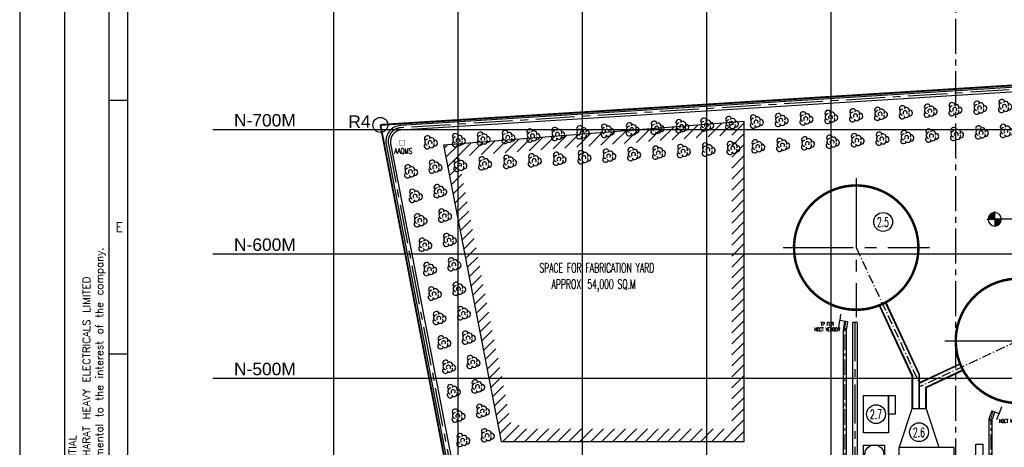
# Model space of a CAD drawing. Header units: inches. Extents: x -8998005 to 170525121, y -30058259 to 1575573.
# Tile 69 of 107: x -752417 to 39049, y 444426 to 788291. Entities that reach past the tile are written whole.
import ezdxf
from ezdxf.enums import TextEntityAlignment as Align

# ---------------------------------------------------------------- set-up
doc = ezdxf.new("R2010")
doc.units = ezdxf.units.IN
doc.header["$LTSCALE"] = 5
doc.header["$MEASUREMENT"] = 0
doc.header["$PDMODE"] = 2
doc.header["$PDSIZE"] = 1
for name, pattern in [('CENTER', [2, 1.25, -0.25, 0.25, -0.25]), ('CENTER2', [1.125, 0.75, -0.125, 0.125, -0.125]), ('CHAINED', [1.6, 1, -0.25, 0.1, -0.25]), ('DASHED', [0.75, 0.5, -0.25]), ('PHANTOM', [2.5, 1.25, -0.25, 0.25, -0.25, 0.25, -0.25])]:
    doc.linetypes.add(name, pattern=pattern)
for name, color, linetype in [('ACW', 7, 'Continuous'), ('CANAL', 4, 'Continuous'), ('CEN', 9, 'CENTER'), ('CWPIPE', 3, 'Continuous'), ('DIM', 7, 'Continuous'), ('existing old', 8, 'PHANTOM'), ('HIDDEN', 2, 'DASHED'), ('Meter', 3, 'Continuous'), ('new forebay_1', 4, 'Continuous'), ('TCE-ME-ROAD', 244, 'Continuous'), ('Text', 6, 'Continuous')]:
    doc.layers.add(name, color=color, linetype=linetype)
doc.layers.add('Point', color=4, linetype='Continuous', lineweight=25)
doc.styles.add('AR', font='arial.ttf')
doc.styles.add('M1', font='ROMAND.shx', dxfattribs={"height": 6250})
doc.styles.add('S1', font='SIMPLEX.SHX', dxfattribs={"height": 200})
doc.styles.get("Standard").update_dxf_attribs({"font": 'txt.shx'})
doc.dimstyles.get("Standard").update_dxf_attribs({"dimtxt": 0.18, "dimasz": 0.18, "dimexe": 0.18, "dimexo": 0.0625, "dimgap": 0.09, "dimtad": 0, "dimtih": 1, "dimtoh": 1, "dimdec": 4, "dimzin": 0, "dimdsep": 46, "dimtxsty": 'Standard', "dimcen": 0.09, "dimadec": 0, "dimazin": 0, "dimtfac": 1, "dimtdec": 4, "dimtofl": 0, "dimtmove": 0, "dimatfit": 3, "dimfxl": 1, "dimtolj": 1, "dimtzin": 0, "dimarcsym": 0})
doc.dimstyles.new('STANDARD$0', dxfattribs={"dimtxt": 250, "dimasz": 200, "dimexe": 0, "dimexo": 0, "dimgap": 100, "dimtad": 1, "dimdec": 0, "dimzin": 0, "dimdsep": 46, "dimtxsty": 'S1', "dimcen": 0, "dimadec": 0, "dimazin": 0, "dimtfac": 1, "dimtdec": 0, "dimtmove": 2, "dimatfit": 3, "dimfxl": 1, "dimtolj": 1, "dimtzin": 0, "dimarcsym": 0})

# ---------------------------------------------------------------- blocks, each defined once
blk = doc.blocks.new('GV')
at = {"layer": 'existing old', "color": 3, "linetype": 'Continuous'}
for centre, radius, start, end in [((2383.149502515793, 3336.551243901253), 2421.991921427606, 31.92753023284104, 201.8405241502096), ((2578.842727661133, 579.037250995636), 2421.991921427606, 91.22626454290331, 261.1392577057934), ((4467.501961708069, 89.7247049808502), 1636.141598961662, 326.5033000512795, 225.5066657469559), ((5515.166745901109, 1805.376828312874), 2421.991921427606, 331.2262577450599, 141.1392515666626), ((7931.576416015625, -240.284775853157), 2421.991921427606, 271.9275296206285, 81.84052812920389), ((2158.885293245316, -2410.298238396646), 2421.991921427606, 151.9275372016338, 321.8405260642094), ((5480.942978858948, -1434.302177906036), 2421.991921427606, 211.2262609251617, 21.13925233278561)]:
    blk.add_arc(centre, radius, start, end, dxfattribs=at)
blk = doc.blocks.new('ELEVATION')
for p, q in [((122377.1030062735, -68781.83991048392), (122377.1030062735, -62519.98798475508)), ((116086.9485770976, -68781.83991048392), (122377.1030062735, -68781.83991048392)), ((174508.5227662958, -68781.83991048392), (122377.1030062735, -68781.83991048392)), ((122377.1030062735, -68781.83991048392), (122377.1030062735, -74974.88027661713))]:
    blk.add_line(p, q)
at = {"color": 0}
for p, q in [((117045.3279305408, -68729.57335494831), (122377.1030062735, -68729.57335494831)), ((117077.3122080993, -68196.37022994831), (122377.1030062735, -68196.37022994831)), ((117163.7424389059, -67663.16710495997), (122377.1030062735, -67663.16710495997)), ((117307.4025061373, -67129.96397994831), (122377.1030062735, -67129.96397994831)), ((117513.3609518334, -66596.76085495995), (122377.1030062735, -66596.76085495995)), ((117790.0016080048, -66063.55772994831), (122377.1030062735, -66063.55772994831)), ((118151.1829219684, -65530.35460493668), (122377.1030062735, -65530.35460493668)), ((118621.2155299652, -64997.15147995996), (122377.1030062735, -64997.15147995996)), ((119248.7856045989, -64463.94835494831), (122377.1030062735, -64463.94835494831)), ((120164.0874954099, -63930.74522994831), (122377.1030062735, -63930.74522994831)), ((127708.8780819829, -68834.10646604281), (122377.1030062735, -68834.10646604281)), ((127676.8938044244, -69367.30959104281), (122377.1030062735, -69367.30959104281)), ((127590.4635736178, -69900.51271605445), (122377.1030062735, -69900.51271605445)), ((127442.3532016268, -70447.31212861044), (122377.1030062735, -70447.31212861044)), ((127234.7139403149, -70980.51525361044), (122377.1030062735, -70980.51525361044)), ((126956.1200718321, -71513.71837862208), (122377.1030062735, -71513.71837862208)), ((126641.5096146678, -71982.68253851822), (122377.1030062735, -71982.68253851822)), ((126183.3425632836, -72515.88566349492), (122377.1030062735, -72515.88566349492)), ((125574.155440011, -73049.08878850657), (122377.1030062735, -73049.08878850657)), ((124669.5899325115, -73595.88820108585), (122377.1030062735, -73595.88820108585))]:
    blk.add_line(p, q, dxfattribs=at)
for start, end in [(90, 270), (0, 90), (270, 0)]:
    blk.add_arc((122377.1030062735, -68781.83991048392), 5332.031250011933, start, end)

msp = doc.modelspace()

# ---------------------------------------------------------------- linework, layer by layer
for p, q in [((-680417.2236904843, -911426.8554722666), (-680417.2236904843, 1539573.144527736)), ((-665417.2236904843, -896426.8554722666), (-665417.2236904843, 1503573.144527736)), ((-680417.2236904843, 723573.1445277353), (-665417.2236904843, 723573.1445277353)), ((-680417.2236904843, 519573.1445277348), (-665417.2236904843, 519573.1445277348))]:
    msp.add_line(p, q)
at = {"color": 216, "linetype": 'Continuous', "ltscale": 100}
for p, q in [((-199110.181630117, 694048.951256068), (-188232.1095456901, 704927.0233404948)), ((-189524.2989015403, 694795.9992199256), (-178646.2268171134, 705674.0713041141)), ((-179999.999953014, 695481.4634034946), (-169999.999953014, 705481.4634034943)), ((-304554.8916430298, 685831.4236564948), (-293676.819558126, 696709.4957411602)), ((-294969.0089144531, 686578.4716201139), (-284090.9368297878, 697456.5437047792)), ((-285383.1261858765, 687325.5195837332), (-274505.0541014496, 698203.5916681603)), ((-275797.2434575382, 688072.567547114), (-264919.1713728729, 698950.6396320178)), ((-266211.3607291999, 688819.6155107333), (-255333.2886442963, 699697.6875956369)), ((-256625.4780008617, 689566.6634743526), (-245747.4059161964, 700444.7355590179)), ((-247039.5952722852, 690313.7114379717), (-236161.5231878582, 701191.7835223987)), ((-237453.7125439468, 691060.759401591), (-226575.6404592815, 701938.8314860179)), ((-227867.829815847, 691807.8073649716), (-216989.7577304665, 702685.8794498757)), ((-218281.9470867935, 692554.8553288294), (-207403.875002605, 703432.9274132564)), ((-208696.0643586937, 693301.9032922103), (-197817.99227379, 704179.9753768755)), ((-179999.999953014, 686642.6286385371), (-169999.9999527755, 696642.628638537)), ((-408369.5028948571, 670298.3653061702), (-389428.8520958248, 689239.0161054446)), ((-390827.8361985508, 679107.99198416), (-379949.7641138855, 689986.0640688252)), ((-381241.9534702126, 679855.0399480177), (-370363.8813857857, 690733.1120324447)), ((-371656.0707418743, 680602.0879113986), (-360777.998657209, 691480.159996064)), ((-362070.1880137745, 681349.1358745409), (-351192.1159286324, 692227.2079596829)), ((-352484.3052849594, 682096.1838386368), (-341606.2332000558, 692974.2559235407)), ((-342898.4225563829, 682843.2318022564), (-332020.350471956, 693721.3038869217)), ((-333312.5398280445, 683590.2797658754), (-322434.4677433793, 694468.3518505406)), ((-323726.6570997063, 684337.3277292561), (-312848.585015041, 695215.3998139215)), ((-314140.774371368, 685084.3756926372), (-303262.7022864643, 695962.4477775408)), ((-411253.0892720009, 685092.4484589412), (-408600.6175527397, 687744.9201782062)), ((-409811.2960834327, 677695.4068825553), (-399014.7348241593, 688491.9681418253)), ((-179999.9999532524, 677803.7938738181), (-169999.9999527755, 687803.7938740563)), ((-179999.999953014, 668964.9591088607), (-169999.999953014, 678964.9591090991)), ((-407034.5044524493, 662901.3237302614), (-398508.2163181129, 671427.611864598)), ((-179999.999953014, 660126.1243441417), (-169999.999953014, 670126.1243441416)), ((-405592.711264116, 655504.2821538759), (-397066.4231300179, 664030.5702882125)), ((-179999.999953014, 651287.2895791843), (-169999.9999527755, 661287.289579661)), ((-404150.9180753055, 648107.240577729), (-395624.6299412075, 656633.5287120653)), ((-402709.1248872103, 640710.1990011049), (-394182.836752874, 649236.4871354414)), ((-179999.9999532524, 642448.4548144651), (-169999.9999527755, 652448.4548147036)), ((-401267.3316981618, 633313.1574251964), (-392741.0435638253, 641839.4455597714)), ((-179999.999953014, 633609.6200495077), (-169999.999953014, 643609.6200497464)), ((-399825.5385098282, 625916.1158488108), (-391299.2503752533, 634442.4039833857)), ((-179999.999953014, 624770.7852847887), (-169999.999953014, 634770.7852847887)), ((-398383.7453212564, 618519.0742726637), (-389857.4571869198, 627045.3624069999)), ((-179999.999953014, 615931.9505198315), (-169999.9999527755, 625931.9505203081)), ((-396941.9521326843, 611122.0326962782), (-388415.6639978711, 619648.3208310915)), ((-395500.158943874, 603724.9911201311), (-386973.8708095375, 612251.279254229)), ((-179999.9999532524, 607093.1157551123), (-169999.9999527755, 617093.1157553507)), ((-394058.3657550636, 596327.9495442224), (-385532.0776209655, 604854.2376785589)), ((-179999.999953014, 598254.2809903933), (-169999.999953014, 608254.2809903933)), ((-392616.5725669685, 588930.9079675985), (-384090.2844323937, 597457.1961021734)), ((-179999.999953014, 589415.4462254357), (-169999.999953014, 599415.446225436)), ((-391174.7793779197, 581533.8663914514), (-382648.4912435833, 590060.1545257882)), ((-179999.999953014, 580576.6114604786), (-169999.9999527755, 590576.6114609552)), ((-389732.9861893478, 574136.8248155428), (-381206.6980550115, 582663.112949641)), ((-179999.9999532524, 571737.7766957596), (-169999.9999527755, 581737.7766959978)), ((-388291.193000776, 566739.7832391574), (-379764.9048666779, 575266.0713734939)), ((-179999.999953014, 562898.9419310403), (-169999.999953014, 572898.9419310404)), ((-386849.3998124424, 559342.7416627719), (-378323.111678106, 567869.0297971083)), ((-179999.999953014, 554060.1071660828), (-169999.9999527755, 564060.107166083)), ((-385407.6066238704, 551945.7000863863), (-376881.318489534, 560471.9882207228)), ((-179999.9999532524, 545221.2724013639), (-169999.9999527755, 555221.2724016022)), ((-383965.8134350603, 544548.658510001), (-375439.5253009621, 553074.9466445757)), ((-179999.9999532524, 536382.4376364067), (-169999.999953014, 546382.4376366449)), ((-382524.0202464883, 537151.6169340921), (-373997.7321119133, 545677.905068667)), ((-381082.2270581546, 529754.5753577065), (-372555.9389235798, 538280.8634922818)), ((-379640.4338693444, 522357.5337815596), (-371114.1457350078, 530883.821915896)), ((-179999.999953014, 527543.6028716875), (-169999.999953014, 537543.6028716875)), ((-378198.6406807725, 514960.4922056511), (-369672.3525461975, 523486.7803397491)), ((-179999.999953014, 518704.76810673), (-169999.9999527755, 528704.7681067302)), ((-376326.4048626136, 507563.4506292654), (-367800.1167282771, 516089.7387636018)), ((-179999.9999532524, 509865.9333420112), (-169999.9999527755, 519865.9333422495)), ((-374884.6116740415, 500166.4090528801), (-366358.3235397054, 508692.6971872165)), ((-179999.999953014, 501027.0985770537), (-169999.999953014, 511027.0985772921)), ((-373442.8184854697, 492769.3674767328), (-364916.5303506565, 501295.6556113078)), ((-179999.999953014, 492188.2638123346), (-169999.999953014, 502188.2638123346)), ((-372001.0252969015, 485372.3259003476), (-363474.7371628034, 493898.6140346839)), ((-179999.999953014, 483349.4290473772), (-169999.9999527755, 493349.4290478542)), ((-370559.2321080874, 477975.2843244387), (-362032.943973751, 486501.572458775)), ((-179999.9999532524, 474510.5942826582), (-169999.9999527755, 484510.5942828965)), ((-369117.4389197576, 470578.2427478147), (-360591.1507854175, 479104.5308821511)), ((-179999.999953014, 465671.7595177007), (-169999.999953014, 475671.7595179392)), ((-367675.6457309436, 463181.2011716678), (-359149.3575966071, 471707.4893062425)), ((-366233.85254261, 455784.1595952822), (-357707.564408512, 464310.4477296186)), ((-363961.931225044, 449184.9534546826), (-350929.0410950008, 462217.8435847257)), ((-355123.0964600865, 449184.9534544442), (-345123.0964600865, 459184.9534546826)), ((-346284.2616953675, 449184.9534546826), (-336284.261695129, 459184.9534546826)), ((-337445.42693041, 449184.9534546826), (-327445.42693041, 459184.9534549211)), ((-328606.5921656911, 449184.9534546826), (-318606.592165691, 459184.9534546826)), ((-319767.7574007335, 449184.9534544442), (-309767.7574007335, 459184.9534546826)), ((-310928.9226360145, 449184.9534546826), (-300928.9226360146, 459184.9534549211)), ((-302090.0878712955, 449184.9534546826), (-292090.0878710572, 459184.9534549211)), ((-293251.2531063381, 449184.9534546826), (-283251.2531063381, 459184.9534546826)), ((-284412.4183413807, 449184.9534546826), (-274412.4183413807, 459184.9534546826)), ((-275573.5835766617, 449184.9534546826), (-265573.5835766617, 459184.9534549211)), ((-266734.7488119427, 449184.9534546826), (-256734.7488117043, 459184.9534546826)), ((-257895.9140469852, 449184.9534546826), (-247895.9140469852, 459184.9534546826)), ((-249057.0792822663, 449184.9534546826), (-239057.0792820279, 459184.9534546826)), ((-240218.2445173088, 449184.9534546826), (-230218.2445173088, 459184.9534549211)), ((-231379.4097525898, 449184.9534546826), (-221379.4097523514, 459184.9534546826)), ((-222540.5749876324, 449184.9534546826), (-212540.5749876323, 459184.9534546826)), ((-213701.7402229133, 449184.9534546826), (-203701.7402226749, 459184.9534546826)), ((-204862.9054579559, 449184.9534546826), (-194862.9054579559, 459184.9534549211)), ((-196024.0706932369, 449184.9534546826), (-186024.0706932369, 459184.9534546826)), ((-187185.2359285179, 449184.9534546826), (-177185.2359285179, 459184.9534546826)), ((-179999.999953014, 456832.9247529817), (-169999.999953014, 466832.9247529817)), ((-178346.4011635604, 449184.9534546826), (-169999.9999527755, 457531.3546654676))]:
    msp.add_line(p, q, dxfattribs=at)
at = {"color": 5, "linetype": 'CENTER2', "ltscale": 15000}
for p, q in [((-79999.99995301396, 660871.1943436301), (-79999.99995301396, 549128.805664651)), ((-138820.4289886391, 605000.0000041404), (-21179.57091738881, 605000.0000041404)), ((-8820.428988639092, 530000.0000041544), (108820.4290826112, 530000.0000041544))]:
    msp.add_line(p, q, dxfattribs=at)
at = {"color": 2, "linetype": 'CHAINED', "ltscale": 1500}
for p, q in [((-79999.99995301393, 605000.0000041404), (-29765.13600633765, 497270.9866196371)), ((50000.00004698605, 530000.0000041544), (-29265.13600633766, 493038.0600377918))]:
    msp.add_line(p, q, dxfattribs=at)
at = {"color": 2, "linetype": 'Continuous', "ltscale": 100}
for p, q in [((-61626.07991998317, 558498.3965883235, 1.0529883e-09), (-35265.13600633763, 501967.1699343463, 2.3689685e-09)), ((-61161.2862598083, 558684.7441589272, 1.0511594e-09), (-34765.13600633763, 502078.0172655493, 2.3658829e-09)), ((-56629.74732557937, 560797.835467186, 1.67255051e-08), (-29765.13600633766, 503186.4905762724, 3.80159669e-08)), ((-56188.23319880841, 561034.1061582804, 1.67317075e-08), (-29265.13600633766, 503297.3379074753, 3.80882111e-08)), ((3498.396631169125, 511626.0799711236), (-29265.13600633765, 496348.193794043)), ((3684.744201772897, 511161.2863109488), (-29265.13600633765, 495796.5048346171)), ((5797.835510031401, 506629.74737672), (-24265.13600610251, 492611.153531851)), ((-35265.13600633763, 501967.1699343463, 7.1341973e-09), (-35265.13600633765, 475425.6634557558, 1.120642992e-07)), ((-34765.13600633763, 502078.0172655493, 7.1107984e-09), (-34765.13600633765, 475425.6634557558, 1.120642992e-07)), ((-29765.13600633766, 503186.4905762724, 3.80159669e-08), (-29765.13600633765, 475425.6634557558, 1.120642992e-07)), ((-29265.13600633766, 503297.3379074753, 3.80882111e-08), (-29265.13600633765, 475425.6634557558, 1.120642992e-07)), ((6034.10620112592, 506188.2332499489), (-23765.13600633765, 492292.6184013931)), ((-35265.13600633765, 494183.2139015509, 1.120642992e-07), (-35265.13600633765, 475425.6634557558, 1.120642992e-07)), ((-34765.13600633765, 494390.320682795, 1.120642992e-07), (-34765.13600633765, 475425.6634557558, 1.120642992e-07)), ((-29765.13600633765, 496461.3884945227, 1.120642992e-07), (-29765.13600633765, 475425.6634557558, 1.120642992e-07)), ((-24265.13600610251, 492611.153531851), (-24265.13600633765, 475425.6634557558, 1.120642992e-07)), ((-23765.13600633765, 492292.6184013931), (-23765.13600633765, 475425.6634557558, 1.120642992e-07))]:
    msp.add_line(p, q, dxfattribs=at)
at = {"ltscale": 100}
for p, q in [((-87026.98300036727, 545399.3757686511), (-93253.93985504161, 546267.5116561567)), ((28959.85868678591, 473795.6820959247, 8.5043267e-09), (34893.31272800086, 471716.5537377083, 8.5043267e-09))]:
    msp.add_line(p, q, dxfattribs=at)
for points in [[(2814582.776309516, 1575573.144527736), (-752417.2236904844, 1575573.144527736), (-752417.2236904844, -947426.8554722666), (2814582.776309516, -947426.8554722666)], [(2778582.77630952, 1539573.144527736), (-716417.2236904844, 1539573.144527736), (-716417.2236904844, -911426.8554722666), (2778582.77630952, -911426.8554722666)]]:
    msp.add_lwpolyline(points, close=True)
at = {"color": 1, "elevation": 69405}
for points, const_width in [([(-462433.6369960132, 703702.9054079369), (692436.50707795, 775831.6210801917)], 1500), ([(-462433.6369960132, 703702.9054079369), (692436.50707795, 775831.6210801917)], 1000), ([(-376783.3571388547, 257795.9566328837), (-462433.6369960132, 703702.9054079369)], 1500)]:
    msp.add_lwpolyline(points, dxfattribs=dict(at, const_width=const_width))
at = {"color": 216, "linetype": 'Continuous', "ltscale": 100}
msp.add_lwpolyline([(-169999.999953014, 706347.8899138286), (-411829.4657487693, 687501.611999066), (-365378.0119512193, 449184.9534546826), (-169999.999953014, 449184.9534546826)], close=True, dxfattribs=at)
at = {"color": 6, "const_width": 250}
msp.add_lwpolyline([(-446996.7040232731, 691425.9075804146), (-442996.7040232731, 691425.9075804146), (-442996.7040232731, 687425.9075804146), (-446996.7040232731, 687425.9075804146)], close=True, dxfattribs=at)
at = {"color": 1, "linetype": 'Continuous', "ltscale": 100, "const_width": 2000}
for points in [[(-109872.8027641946, 645095.0833663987, 93982.47937248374), (-109871.0962453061, 645096.3547501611)], [(20127.19723580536, 570095.0833664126, 93982.47937248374), (20128.90375469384, 570096.354750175)]]:
    msp.add_lwpolyline(points, format="xyb", dxfattribs=at)
at = {"color": 1}
for points in [[(-74126.5274083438, 456175.6634552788), (-74126.5274083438, 486175.6634552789), (-54126.5274083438, 486175.6634552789), (-54126.5274083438, 456175.6634552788)], [(-54126.5274083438, 486175.6634552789), (-48626.5274083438, 486175.6634552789), (-48626.5274083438, 471175.663455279), (-54126.5274083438, 471175.663455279)], [(-74126.52740858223, 446175.663455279), (-57126.52740858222, 446175.663455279), (-57126.52740858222, 431175.6634562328), (-74126.52740858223, 431175.6634562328)]]:
    msp.add_lwpolyline(points, close=True, dxfattribs=at)
at = {"layer": 'ACW', "color": 34, "elevation": 1.120642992e-07}
for points in [[(-45415.13600633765, 444425.6634757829), (-1615.136006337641, 444425.6634757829), (-1615.136006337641, 425025.6634757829), (-45415.13600633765, 425025.6634757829)], [(16234.86399366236, 425025.6634757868), (16234.86399365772, 447025.6634757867), (21734.86399365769, 447025.663475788), (21734.86399366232, 425025.6634757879)], [(16234.86399366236, 425025.6634757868), (16234.86399365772, 447025.6634757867), (21734.86399365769, 447025.663475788), (21734.86399366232, 425025.6634757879)]]:
    msp.add_lwpolyline(points, close=True, dxfattribs=at)
at = {"layer": 'CANAL', "color": 8}
for p, q in [((-499999.999953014, -799999.9999959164), (-499999.999953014, 1470818.601342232)), ((-399999.999953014, -799999.9999959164), (-399999.999953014, 1470818.601342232)), ((-299999.999953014, -799999.9999959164), (-299999.999953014, 1470818.601342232)), ((-199999.999953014, -799999.9999959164), (-199999.999953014, 1470818.601342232)), ((-99999.99995301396, -799999.9999959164), (-99999.99995301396, 1470818.601342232)), ((-597245.525260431, 700000.0000040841), (1664919.785810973, 700000.0000040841)), ((-597245.525260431, 600000.0000040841), (1664919.785810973, 600000.0000040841)), ((-597245.525260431, 500000.000004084), (1664919.785810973, 500000.0000040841))]:
    msp.add_line(p, q, dxfattribs=at)
at = {"layer": 'CANAL', "color": 240, "linetype": 'CENTER2', "ltscale": 7500}
msp.add_line((4.69860970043e-05, -799999.9999959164), (4.69860970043e-05, 1470818.601342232), dxfattribs=at)
at = {"layer": 'CEN', "color": 44, "linetype": 'CENTER', "lineweight": 9, "ltscale": 2000}
for p, q in [((-88284.81771991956, 545574.7377449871), (-89027.07604525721, 540250.6742727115)), ((-89027.07604358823, 422620.1177950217), (-89027.07604525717, 540250.6742727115)), ((30158.40633552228, 473375.7016953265, 1.9681392e-09), (28123.18617199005, 467567.5536533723, 2.1973392e-09)), ((28123.18617297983, 422619.7695107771, 1.120642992e-07), (28123.18617250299, 467567.553652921))]:
    msp.add_line(p, q, dxfattribs=at)
at = {"layer": 'CWPIPE', "color": 1, "linetype": 'Continuous'}
for p, q in [((-90297.07604358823, 423080.2795667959), (-90297.07604573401, 539587.4801995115)), ((-89542.65243937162, 545750.0997213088), (-90284.91074567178, 540426.0363873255)), ((-87026.98300166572, 545399.3757688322), (-87769.2413078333, 540075.3124349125)), ((-87757.07604358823, 423080.2795687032), (-87757.0760445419, 540250.6742727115)), ((26853.18617202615, 423079.9312854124, 1.1215625e-07), (26853.18617178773, 467567.5782992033, -4.2738526e-09)), ((28959.85868678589, 473795.6820959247, 6.5361875e-09), (26924.67791213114, 467987.6464647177, 9.997223e-09)), ((31356.95398458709, 472955.721294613, 1.12623898e-08), (29321.73382125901, 467147.5732526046, 1.44532566e-08)), ((29393.18617297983, 423079.9312837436, 1.1215625e-07), (29393.18617225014, 467323.4075069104, -6.5343543e-09))]:
    msp.add_line(p, q, dxfattribs=at)
for centre, radius, start, end in [((-89027.07604525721, 540250.6742727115), 1266.069943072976, 172.0632249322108, 352.0632249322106), ((28123.18617260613, 467567.553652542, 2.1973392e-09), 1270.000000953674, 160.6873124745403, 340.6891429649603)]:
    msp.add_arc(centre, radius, start, end, dxfattribs=at)
at = {"layer": 'DIM', "linetype": 'Continuous'}
for centre in [(-58372.35570820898, 625652.4246207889, -5.5879354e-09), (-64037.71505830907, 471075.7747023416, 224631.4934599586), (-29490.91443936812, 456569.2122060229, 224631.4934599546), (-65413.22632046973, 438789.8900458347)]:
    msp.add_circle(centre, 7580.372974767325, dxfattribs=at)
at = {"layer": 'Meter', "color": 7}
msp.add_circle((-462433.6369960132, 703702.9054079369, 66508), 6000, dxfattribs=at)
msp.add_circle((-462433.6369960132, 703702.9054079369, 66508), 6000, dxfattribs=at)
at = {"layer": 'new forebay_1', "color": 34}
for p, q in [((-35265.13600633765, 475425.6634557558, 1.120642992e-07), (-45415.13600633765, 444425.6634757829, 1.120642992e-07)), ((-23765.13600633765, 475425.6634557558, 1.120642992e-07), (-13615.13600633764, 444425.6634757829, 1.120642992e-07))]:
    msp.add_line(p, q, dxfattribs=at)
at = {"layer": 'new forebay_1', "color": 34, "ltscale": 100}
for p, q in [((-35265.13600633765, 475425.6634557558, 1.120642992e-07), (-45415.13600633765, 444425.6634757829, 1.120642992e-07)), ((-23765.13600633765, 475425.6634557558, 1.120642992e-07), (-35265.13600633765, 475425.6634557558, 1.120642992e-07)), ((-23765.13600633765, 475425.6634557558, 1.120642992e-07), (-35265.13600633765, 475425.6634557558, 1.120642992e-07)), ((-23765.13600633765, 475425.6634557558, 1.120642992e-07), (-13615.13600633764, 444425.6634757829, 1.120642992e-07))]:
    msp.add_line(p, q, dxfattribs=at)
at = {"layer": 'Point', "color": 7}
msp.add_point((-462433.6369960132, 703702.9054079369, 69405), dxfattribs=at)
at = {"layer": 'TCE-ME-ROAD', "linetype": 'Continuous'}
for p, q in [((691446.7492601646, 774266.881912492), (-446179.9429941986, 703215.1254463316)), ((261563.9880334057, 743660.7630525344), (-445946.1879888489, 699472.4180576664)), ((-454223.6052536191, 688792.2254508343), (-400279.8056699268, 409177.3051386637)), ((-457906.2841197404, 688084.852586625), (-375482.5372368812, 258975.6711521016))]:
    msp.add_line(p, q, dxfattribs=at)
at = {"layer": 'TCE-ME-ROAD', "color": 11, "linetype": 'CENTER', "ltscale": 5000}
for p, q in [((691708.061405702, 772404.5490464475), (-446063.0654913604, 701343.771751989)), ((-456064.9446866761, 688438.5390187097), (-373641.1978038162, 259329.3575841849)), ((-81126.5274081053, 544894.618778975), (-81126.52740905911, 400000.0000040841))]:
    msp.add_line(p, q, dxfattribs=at)
at = {"layer": 'TCE-ME-ROAD'}
for p, q in [((-83001.52740905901, 544894.618778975), (-83001.52740905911, 410338.9967938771)), ((-79251.52740905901, 544894.618778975), (-83001.52740905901, 544894.618778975)), ((-79251.52740905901, 544894.618778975), (-79251.52740905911, 408750.000004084))]:
    msp.add_line(p, q, dxfattribs=at)
at = {"layer": 'TCE-ME-ROAD', "linetype": 'Continuous'}
for centre, radius, start in [((-445385.1759749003, 690489.9203248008), 12750, 93.57383037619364), ((-445385.1759749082, 690489.9203248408), 9000, 93.57383037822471)]:
    msp.add_arc(centre, radius, start, 190.8730046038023, dxfattribs=at)
at = {"layer": 'TCE-ME-ROAD', "color": 11, "linetype": 'CENTER', "ltscale": 5000}
msp.add_arc((-445385.1759749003, 690489.9203248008), 10875, 93.57383037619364, 190.8730046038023, dxfattribs=at)

# ---------------------------------------------------------------- block references
at = {"linetype": 'Continuous'}
msp.add_blockref('ELEVATION', (-91043.42730166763, 696591.0659677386), dxfattribs=at)
at = {"layer": 'HIDDEN'}
for p in [(-25243.8369302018, 714635.0973858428), (-5282.734548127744, 715881.8498441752), (14678.36783394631, 717128.602302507), (34639.47021602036, 718375.3547608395), (-145010.4512226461, 707154.5826358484), (-125049.3488405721, 708401.3350941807), (-105088.246458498, 709648.0875525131), (-85127.14407642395, 710894.8400108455), (-65166.0416943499, 712141.5924691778), (-45204.93931227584, 713388.3449275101), (-284738.1678971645, 698427.3154275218), (-264777.0655150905, 699674.0678858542), (-244815.9631330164, 700920.8203441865), (-224854.8607509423, 702167.5728025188), (-204893.7583688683, 703414.3252608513), (-184932.6559867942, 704661.0777191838), (-164971.5536047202, 705907.830177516), (35886.2226743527, 698414.2523787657), (-404504.7821896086, 690946.8006775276), (-384543.6798075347, 692193.5531358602), (-364582.5774254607, 693440.3055941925), (-344621.4750433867, 694687.0580525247), (-324660.3726613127, 695933.810510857), (-304699.2702792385, 697180.5629691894), (-83880.39161809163, 690933.7376287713), (-63919.28923601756, 692180.4900871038), (-43958.18685394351, 693427.2425454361), (-23997.08447186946, 694673.9950037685), (-4035.982089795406, 695920.747462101), (15925.12029227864, 697167.4999204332), (-427025.4906440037, 689223.1124895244), (-203647.0059105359, 683453.2228787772), (-183685.9035284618, 684699.9753371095), (-163724.8011463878, 685946.7277954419), (-143763.6987643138, 687193.4802537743), (-123802.5963822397, 688440.2327121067), (-103841.4940001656, 689686.9851704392), (-343374.7225850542, 674725.9556704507), (-323413.6202029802, 675972.7081287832), (-303452.5178209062, 677219.4605871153), (-283491.4154388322, 678466.2130454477), (-263530.313056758, 679712.96550378), (-243569.210674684, 680959.7179621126), (-223608.10829261, 682206.470420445), (-423209.3107364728, 669590.568820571), (-403258.0297312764, 670985.6982954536), (-383296.9273492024, 672232.450753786), (-363335.8249671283, 673479.2032121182), (-442841.854405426, 665774.38891304), (-439025.6744978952, 646141.8452440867), (-419393.1308289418, 649958.0251516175), (-415576.9509214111, 630325.4814826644), (-435209.4945903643, 626509.3015751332), (-431393.3146828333, 606876.7579061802), (-411760.7710138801, 610692.937813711), (-407944.5911063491, 591060.3941447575), (-427577.1347753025, 587244.2142372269), (-423760.9548677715, 567611.6705682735), (-404128.4111988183, 571427.8504758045), (-419944.7749602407, 547979.1268993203), (-400312.2312912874, 551795.3068068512), (-396496.0513837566, 532162.7631378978), (-416128.5950527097, 528346.583230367), (-412312.4151451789, 508714.0395614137), (-392679.8714762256, 512530.2194689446), (-388863.6915686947, 492897.6757999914), (-408496.2352376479, 489081.4958924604), (-404680.0553301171, 469448.9522235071), (-385047.5116611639, 473265.1321310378), (-381231.3317536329, 453632.5884620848), (-400863.8754225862, 449816.4085545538)]:
    msp.add_blockref('GV', p, dxfattribs=at)

# ---------------------------------------------------------------- texts
at = {"color": 7, "ltscale": 0.3, "style": 'AR'}
msp.add_text('R4', height=10000, rotation=0.0550257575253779, dxfattribs=at).set_placement((-488259.1940820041, 701312.78049186, 69405))
msp.add_text('E', height=7500.000000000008).set_placement((-672349.4433846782, 621573.1445277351), align=Align.MIDDLE)
for s, p in [('it must not be used directly or indirectly in any way deterimental to the interest of the company.', (-685418.2204451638, 392550.1335624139)), ('The information on this document is the property of BHARAT HEAVY ELECTRICALS LIMITED', (-695791.11170076, 390891.0603144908)), ('COPY RIGHT AND CONFIDENTIAL', (-707012.8383776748, 389231.9870665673))]:
    msp.add_text(s, height=6000.000000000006, rotation=90).set_placement(p, align=Align.CENTER)
at = {"layer": 'CANAL', "color": 7, "style": 'AR'}
for s, p in [('N-700M', (-580127.945709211, 702408.9403219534)), ('N-600M', (-580127.945709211, 602408.9403221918)), ('N-500M', (-580127.945709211, 502408.9403221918))]:
    msp.add_text(s, height=10000, dxfattribs=at).set_placement(p)
at = {"layer": 'Text', "style": 'M1', "width": 0.6}
msp.add_text('AAQMS', height=4500, dxfattribs=at).set_placement((-451323.6500012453, 680481.5121562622, 41664))
for s, height, p in [('2.5', 7500, (-58498.62824263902, 625528.7994363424, -5.5151758e-09)), ('SPACE FOR FABRICATION YARD', 7500, (-288507.9260825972, 588757.7503728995)), ('APPROX. 54,000 SQ.M', 7500, (-291020.7560333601, 574461.2786542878)), ('NDCT VENDOR', 3000, (-103312.0670935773, 539264.9226357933, -8.4315671e-09)), ('TP FOR', 3000, (-103312.0670935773, 543560.4313928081, -8.4315671e-09)), ('2.7', 7500, (-64163.98759273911, 470952.1495186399, 224631.4934599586)), ('NDCT VENDOR', 3000, (45106.82546433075, 465572.8697466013)), ('2.6', 7500, (-29617.1869732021, 456445.5870223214, 224631.4934599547))]:
    msp.add_text(s, height=height, dxfattribs=at).set_placement(p, align=Align.MIDDLE)

# ---------------------------------------------------------------- leaders
at = {"ltscale": 100}
for points, dimstyle, override in [([(-94037.74808720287, 540645.4194130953), (-93253.93985581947, 546267.5116562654)], 'STANDARD$0', {"dimasz": 2500, "dimfxl": 1.25}), ([(-92527.05539918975, 551481.3015881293), (-93253.93985581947, 546267.5116562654)], 'Standard', {"dimtxt": 250, "dimasz": 2500, "dimexe": 0, "dimexo": 0, "dimgap": 100, "dimtad": 1, "dimtih": 0, "dimtoh": 0, "dimdec": 0, "dimtxsty": 'S1', "dimcen": 0, "dimtdec": 0, "dimtofl": 1, "dimtmove": 2, "dimfxl": 1.25}), ([(36770.48189629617, 477073.6529945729, 8.5043267e-09), (34893.31272874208, 471716.5537374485, 8.5043267e-09)], 'STANDARD$0', {"dimasz": 2500, "dimfxl": 1.25}), ([(33152.47225817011, 466748.5117767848, 8.5043267e-09), (34893.31272874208, 471716.5537374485, 8.5043267e-09)], 'Standard', {"dimtxt": 250, "dimasz": 2500, "dimexe": 0, "dimexo": 0, "dimgap": 100, "dimtad": 1, "dimtih": 0, "dimtoh": 0, "dimdec": 0, "dimtxsty": 'S1', "dimcen": 0, "dimtdec": 0, "dimtofl": 1, "dimtmove": 2, "dimfxl": 1.25})]:
    msp.add_leader(points, dimstyle=dimstyle, override=override, dxfattribs=at)

doc.saveas('drawing.dxf')
